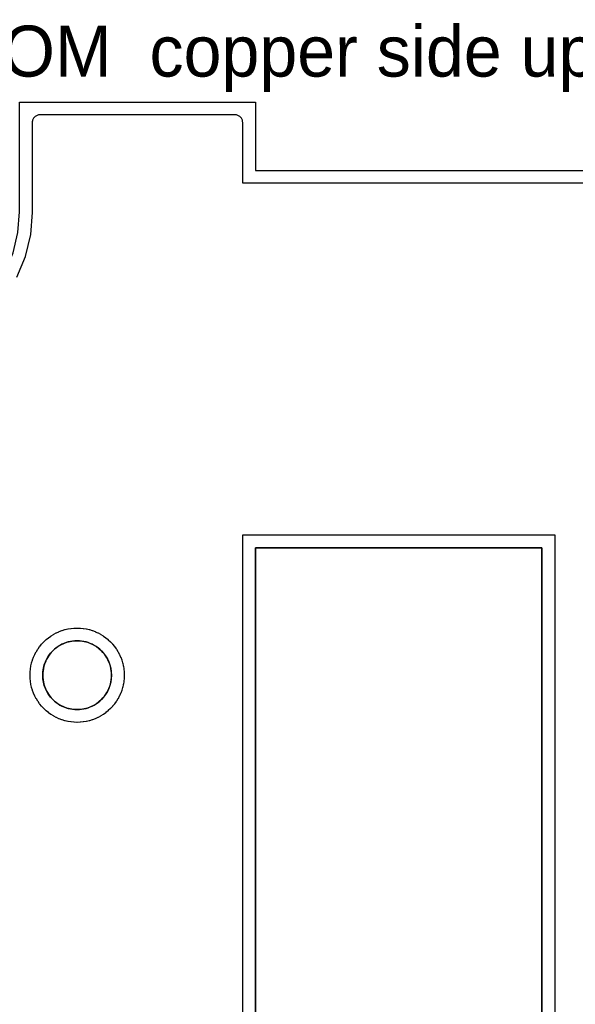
# Model space of a CAD drawing. Header units: millimetres. Extents: x 0 to 81, y 0 to 109.
# Tile 25 of 29: x 19 to 41, y 71 to 109. Entities that reach past the tile are written whole.
import ezdxf

# ---------------------------------------------------------------- set-up
doc = ezdxf.new("R2010")
doc.units = ezdxf.units.MM
for name, color, linetype in [('COPPER_KEEP_ref', 8, 'Continuous'), ('COPPER_REMOVE', 3, 'Continuous'), ('DRILL_2.7', 6, 'Continuous'), ('INSIDE_CUTS', 1, 'Continuous'), ('LABELS_ref', 5, 'Continuous'), ('OUTLINE', 7, 'Continuous')]:
    doc.layers.add(name, color=color, linetype=linetype)

msp = doc.modelspace()

# ---------------------------------------------------------------- linework, layer by layer
at = {"layer": 'COPPER_KEEP_ref'}
msp.add_lwpolyline([(53.493, 102.823), (27.507, 102.823), (27.5, 102.823), (27.5, 102.83), (27.5, 105.2), (27.499, 105.229), (27.494, 105.259), (27.487, 105.287), (27.477, 105.315), (27.465, 105.341), (27.449, 105.367), (27.432, 105.39), (27.412, 105.412), (27.39, 105.432), (27.367, 105.449), (27.341, 105.465), (27.315, 105.477), (27.287, 105.487), (27.259, 105.494), (27.229, 105.499), (27.2, 105.5), (19.54, 105.5), (19.511, 105.499), (19.481, 105.494), (19.453, 105.487), (19.425, 105.477), (19.399, 105.465), (19.373, 105.449), (19.35, 105.432), (19.328, 105.412), (19.308, 105.39), (19.291, 105.367), (19.275, 105.341), (19.263, 105.315), (19.253, 105.287), (19.246, 105.259), (19.241, 105.229), (19.24, 105.2), (19.24, 101.686), (19.24, 101.675), (19.172, 100.813), (19.171, 100.807), (19.17, 100.802), (18.963, 99.944), (18.962, 99.938), (18.96, 99.933), (18.622, 99.117)], dxfattribs=at)
for points in [[(39.743, 58.023), (27.507, 58.023), (27.5, 58.023), (27.5, 58.03), (27.5, 89.016), (27.5, 89.023), (27.507, 89.023), (39.743, 89.023), (39.75, 89.023), (39.75, 89.016), (39.75, 58.03), (39.75, 58.023), (39.743, 58.023)], [(19.214, 84.007), (19.247, 84.113), (19.25, 84.122), (19.289, 84.226), (19.293, 84.236), (19.339, 84.337), (19.343, 84.346), (19.395, 84.444), (19.4, 84.452), (19.459, 84.547), (19.464, 84.555), (19.529, 84.645), (19.535, 84.653), (19.606, 84.739), (19.612, 84.747), (19.688, 84.828), (19.695, 84.835), (19.776, 84.911), (19.784, 84.917), (19.87, 84.988), (19.878, 84.994), (19.968, 85.059), (19.976, 85.064), (20.071, 85.123), (20.079, 85.128), (20.177, 85.18), (20.186, 85.184), (20.287, 85.23), (20.297, 85.234), (20.401, 85.273), (20.41, 85.276), (20.516, 85.309), (20.526, 85.311), (20.634, 85.337), (20.644, 85.339), (20.754, 85.357), (20.763, 85.358), (20.874, 85.369), (20.884, 85.369), (20.995, 85.373), (21.005, 85.373), (21.116, 85.369), (21.126, 85.369), (21.237, 85.358), (21.246, 85.357), (21.356, 85.339), (21.366, 85.337), (21.474, 85.311), (21.484, 85.309), (21.59, 85.276), (21.599, 85.273), (21.703, 85.234), (21.713, 85.23), (21.814, 85.184), (21.823, 85.18), (21.921, 85.128), (21.929, 85.123), (22.024, 85.064), (22.032, 85.059), (22.122, 84.994), (22.13, 84.988), (22.216, 84.917), (22.224, 84.911), (22.305, 84.835), (22.312, 84.828), (22.388, 84.747), (22.394, 84.739), (22.465, 84.653), (22.471, 84.645), (22.536, 84.555), (22.541, 84.547), (22.6, 84.452), (22.605, 84.444), (22.657, 84.346), (22.661, 84.337), (22.707, 84.236), (22.711, 84.226), (22.75, 84.122), (22.753, 84.113), (22.786, 84.007), (22.788, 83.997), (22.814, 83.889), (22.816, 83.879), (22.834, 83.769), (22.835, 83.76), (22.846, 83.649), (22.846, 83.639), (22.85, 83.528), (22.85, 83.518), (22.846, 83.407), (22.846, 83.397), (22.835, 83.286), (22.834, 83.277), (22.816, 83.167), (22.814, 83.157), (22.788, 83.049), (22.786, 83.039), (22.753, 82.933), (22.75, 82.924), (22.711, 82.82), (22.707, 82.81), (22.661, 82.709), (22.657, 82.7), (22.605, 82.602), (22.6, 82.594), (22.541, 82.499), (22.536, 82.491), (22.471, 82.401), (22.465, 82.393), (22.394, 82.307), (22.388, 82.299), (22.312, 82.218), (22.305, 82.211), (22.224, 82.135), (22.216, 82.129), (22.13, 82.058), (22.122, 82.052), (22.032, 81.987), (22.024, 81.982), (21.929, 81.923), (21.921, 81.918), (21.823, 81.866), (21.814, 81.862), (21.713, 81.816), (21.703, 81.812), (21.599, 81.773), (21.59, 81.77), (21.484, 81.737), (21.474, 81.735), (21.366, 81.709), (21.356, 81.707), (21.246, 81.689), (21.237, 81.688), (21.126, 81.677), (21.116, 81.677), (21.005, 81.673), (20.995, 81.673), (20.884, 81.677), (20.874, 81.677), (20.763, 81.688), (20.754, 81.689), (20.644, 81.707), (20.634, 81.709), (20.526, 81.735), (20.516, 81.737), (20.41, 81.77), (20.401, 81.773), (20.297, 81.812), (20.287, 81.816), (20.186, 81.862), (20.177, 81.866), (20.079, 81.918), (20.071, 81.923), (19.976, 81.982), (19.968, 81.987), (19.878, 82.052), (19.87, 82.058), (19.784, 82.129), (19.776, 82.135), (19.695, 82.211), (19.688, 82.218), (19.612, 82.299), (19.606, 82.307), (19.535, 82.393), (19.529, 82.401), (19.464, 82.491), (19.459, 82.499), (19.4, 82.594), (19.395, 82.602), (19.343, 82.7), (19.339, 82.709), (19.293, 82.81), (19.289, 82.82), (19.25, 82.924), (19.247, 82.933), (19.214, 83.039), (19.212, 83.049), (19.186, 83.157), (19.184, 83.167), (19.166, 83.277), (19.165, 83.286), (19.154, 83.397), (19.154, 83.407), (19.15, 83.518), (19.15, 83.528), (19.154, 83.639), (19.154, 83.649), (19.165, 83.76), (19.166, 83.769), (19.184, 83.879), (19.186, 83.889), (19.212, 83.997), (19.214, 84.007)]]:
    msp.add_lwpolyline(points, close=True, dxfattribs=at)
at = {"layer": 'COPPER_REMOVE'}
for points in [[(0, 9.5), (0, 96.5), (13.54, 96.5), (14.354, 96.564), (15.147, 96.754), (15.901, 97.067), (16.596, 97.493), (17.217, 98.023), (17.747, 98.643), (18.173, 99.339), (18.485, 100.093), (18.676, 100.886), (18.74, 101.7), (18.74, 106), (18.74, 106), (28, 106), (28, 103.323), (53, 103.323)], [(53.493, 102.823), (27.507, 102.823), (27.5, 102.823), (27.5, 102.83), (27.5, 105.2), (27.499, 105.229), (27.494, 105.259), (27.487, 105.287), (27.477, 105.315), (27.465, 105.341), (27.449, 105.367), (27.432, 105.39), (27.412, 105.412), (27.39, 105.432), (27.367, 105.449), (27.341, 105.465), (27.315, 105.477), (27.287, 105.487), (27.259, 105.494), (27.229, 105.499), (27.2, 105.5), (19.54, 105.5), (19.511, 105.499), (19.481, 105.494), (19.453, 105.487), (19.425, 105.477), (19.399, 105.465), (19.373, 105.449), (19.35, 105.432), (19.328, 105.412), (19.308, 105.39), (19.291, 105.367), (19.275, 105.341), (19.263, 105.315), (19.253, 105.287), (19.246, 105.259), (19.241, 105.229), (19.24, 105.2), (19.24, 101.686), (19.24, 101.675), (19.172, 100.813), (19.171, 100.807), (19.17, 100.802), (18.963, 99.944), (18.962, 99.938), (18.96, 99.933), (18.622, 99.117)]]:
    msp.add_lwpolyline(points, dxfattribs=at)
for points in [[(39.743, 58.023), (27.507, 58.023), (27.5, 58.023), (27.5, 58.03), (27.5, 89.016), (27.5, 89.023), (27.507, 89.023), (39.743, 89.023), (39.75, 89.023), (39.75, 89.016), (39.75, 58.03), (39.75, 58.023), (39.743, 58.023)], [(39.25, 88.523), (28, 88.523), (28, 58.523), (39.25, 58.523), (39.25, 88.523)], [(19.214, 84.007), (19.247, 84.113), (19.25, 84.122), (19.289, 84.226), (19.293, 84.236), (19.339, 84.337), (19.343, 84.346), (19.395, 84.444), (19.4, 84.452), (19.459, 84.547), (19.464, 84.555), (19.529, 84.645), (19.535, 84.653), (19.606, 84.739), (19.612, 84.747), (19.688, 84.828), (19.695, 84.835), (19.776, 84.911), (19.784, 84.917), (19.87, 84.988), (19.878, 84.994), (19.968, 85.059), (19.976, 85.064), (20.071, 85.123), (20.079, 85.128), (20.177, 85.18), (20.186, 85.184), (20.287, 85.23), (20.297, 85.234), (20.401, 85.273), (20.41, 85.276), (20.516, 85.309), (20.526, 85.311), (20.634, 85.337), (20.644, 85.339), (20.754, 85.357), (20.763, 85.358), (20.874, 85.369), (20.884, 85.369), (20.995, 85.373), (21.005, 85.373), (21.116, 85.369), (21.126, 85.369), (21.237, 85.358), (21.246, 85.357), (21.356, 85.339), (21.366, 85.337), (21.474, 85.311), (21.484, 85.309), (21.59, 85.276), (21.599, 85.273), (21.703, 85.234), (21.713, 85.23), (21.814, 85.184), (21.823, 85.18), (21.921, 85.128), (21.929, 85.123), (22.024, 85.064), (22.032, 85.059), (22.122, 84.994), (22.13, 84.988), (22.216, 84.917), (22.224, 84.911), (22.305, 84.835), (22.312, 84.828), (22.388, 84.747), (22.394, 84.739), (22.465, 84.653), (22.471, 84.645), (22.536, 84.555), (22.541, 84.547), (22.6, 84.452), (22.605, 84.444), (22.657, 84.346), (22.661, 84.337), (22.707, 84.236), (22.711, 84.226), (22.75, 84.122), (22.753, 84.113), (22.786, 84.007), (22.788, 83.997), (22.814, 83.889), (22.816, 83.879), (22.834, 83.769), (22.835, 83.76), (22.846, 83.649), (22.846, 83.639), (22.85, 83.528), (22.85, 83.518), (22.846, 83.407), (22.846, 83.397), (22.835, 83.286), (22.834, 83.277), (22.816, 83.167), (22.814, 83.157), (22.788, 83.049), (22.786, 83.039), (22.753, 82.933), (22.75, 82.924), (22.711, 82.82), (22.707, 82.81), (22.661, 82.709), (22.657, 82.7), (22.605, 82.602), (22.6, 82.594), (22.541, 82.499), (22.536, 82.491), (22.471, 82.401), (22.465, 82.393), (22.394, 82.307), (22.388, 82.299), (22.312, 82.218), (22.305, 82.211), (22.224, 82.135), (22.216, 82.129), (22.13, 82.058), (22.122, 82.052), (22.032, 81.987), (22.024, 81.982), (21.929, 81.923), (21.921, 81.918), (21.823, 81.866), (21.814, 81.862), (21.713, 81.816), (21.703, 81.812), (21.599, 81.773), (21.59, 81.77), (21.484, 81.737), (21.474, 81.735), (21.366, 81.709), (21.356, 81.707), (21.246, 81.689), (21.237, 81.688), (21.126, 81.677), (21.116, 81.677), (21.005, 81.673), (20.995, 81.673), (20.884, 81.677), (20.874, 81.677), (20.763, 81.688), (20.754, 81.689), (20.644, 81.707), (20.634, 81.709), (20.526, 81.735), (20.516, 81.737), (20.41, 81.77), (20.401, 81.773), (20.297, 81.812), (20.287, 81.816), (20.186, 81.862), (20.177, 81.866), (20.079, 81.918), (20.071, 81.923), (19.976, 81.982), (19.968, 81.987), (19.878, 82.052), (19.87, 82.058), (19.784, 82.129), (19.776, 82.135), (19.695, 82.211), (19.688, 82.218), (19.612, 82.299), (19.606, 82.307), (19.535, 82.393), (19.529, 82.401), (19.464, 82.491), (19.459, 82.499), (19.4, 82.594), (19.395, 82.602), (19.343, 82.7), (19.339, 82.709), (19.293, 82.81), (19.289, 82.82), (19.25, 82.924), (19.247, 82.933), (19.214, 83.039), (19.212, 83.049), (19.186, 83.157), (19.184, 83.167), (19.166, 83.277), (19.165, 83.286), (19.154, 83.397), (19.154, 83.407), (19.15, 83.518), (19.15, 83.528), (19.154, 83.639), (19.154, 83.649), (19.165, 83.76), (19.166, 83.769), (19.184, 83.879), (19.186, 83.889), (19.212, 83.997), (19.214, 84.007)], [(19.676, 83.26), (19.696, 83.174), (19.722, 83.089), (19.753, 83.006), (19.789, 82.926), (19.831, 82.848), (19.878, 82.773), (19.929, 82.701), (19.985, 82.633), (20.045, 82.568), (20.11, 82.508), (20.178, 82.452), (20.25, 82.401), (20.325, 82.354), (20.403, 82.312), (20.483, 82.276), (20.566, 82.245), (20.651, 82.219), (20.737, 82.199), (20.824, 82.185), (20.912, 82.176), (21, 82.173), (21.088, 82.176), (21.176, 82.185), (21.263, 82.199), (21.349, 82.219), (21.434, 82.245), (21.517, 82.276), (21.597, 82.312), (21.675, 82.354), (21.75, 82.401), (21.822, 82.452), (21.89, 82.508), (21.955, 82.568), (22.015, 82.633), (22.071, 82.701), (22.122, 82.773), (22.169, 82.848), (22.211, 82.926), (22.247, 83.006), (22.278, 83.089), (22.304, 83.174), (22.324, 83.26), (22.338, 83.347), (22.347, 83.435), (22.35, 83.523), (22.347, 83.611), (22.338, 83.699), (22.324, 83.786), (22.304, 83.872), (22.278, 83.957), (22.247, 84.04), (22.211, 84.12), (22.169, 84.198), (22.122, 84.273), (22.071, 84.345), (22.015, 84.413), (21.955, 84.478), (21.89, 84.538), (21.822, 84.594), (21.75, 84.645), (21.675, 84.692), (21.597, 84.734), (21.517, 84.77), (21.434, 84.801), (21.349, 84.827), (21.263, 84.847), (21.176, 84.861), (21.088, 84.87), (21, 84.873), (20.912, 84.87), (20.824, 84.861), (20.737, 84.847), (20.651, 84.827), (20.566, 84.801), (20.483, 84.77), (20.403, 84.734), (20.325, 84.692), (20.25, 84.645), (20.178, 84.594), (20.11, 84.538), (20.045, 84.478), (19.985, 84.413), (19.929, 84.345), (19.878, 84.273), (19.831, 84.198), (19.789, 84.12), (19.753, 84.04), (19.722, 83.957), (19.696, 83.872), (19.676, 83.786), (19.662, 83.699), (19.653, 83.611), (19.65, 83.523), (19.653, 83.435), (19.662, 83.347), (19.676, 83.26)]]:
    msp.add_lwpolyline(points, close=True, dxfattribs=at)
at = {"layer": 'DRILL_2.7'}
msp.add_circle((21, 83.523), 1.35, dxfattribs=at)
at = {"layer": 'INSIDE_CUTS'}
msp.add_lwpolyline([(28, 58.523), (28, 88.523), (39.25, 88.523), (39.25, 58.523), (28, 58.523)], close=True, dxfattribs=at)
at = {"layer": 'OUTLINE'}
msp.add_lwpolyline([(0, 9.5), (0, 96.5), (13.54, 96.5), (14.354, 96.564), (15.147, 96.754), (15.901, 97.067), (16.596, 97.493), (17.217, 98.023), (17.747, 98.643), (18.173, 99.339), (18.485, 100.093), (18.676, 100.886), (18.74, 101.7), (18.74, 106), (28, 106), (28, 103.323), (53, 103.323)], dxfattribs=at)

# ---------------------------------------------------------------- texts
at = {"layer": 'LABELS_ref'}
msp.add_text('PCB-A BOTTOM  copper side up (mirrored)', height=2, dxfattribs=at).set_placement((2, 107))

doc.saveas('drawing.dxf')
